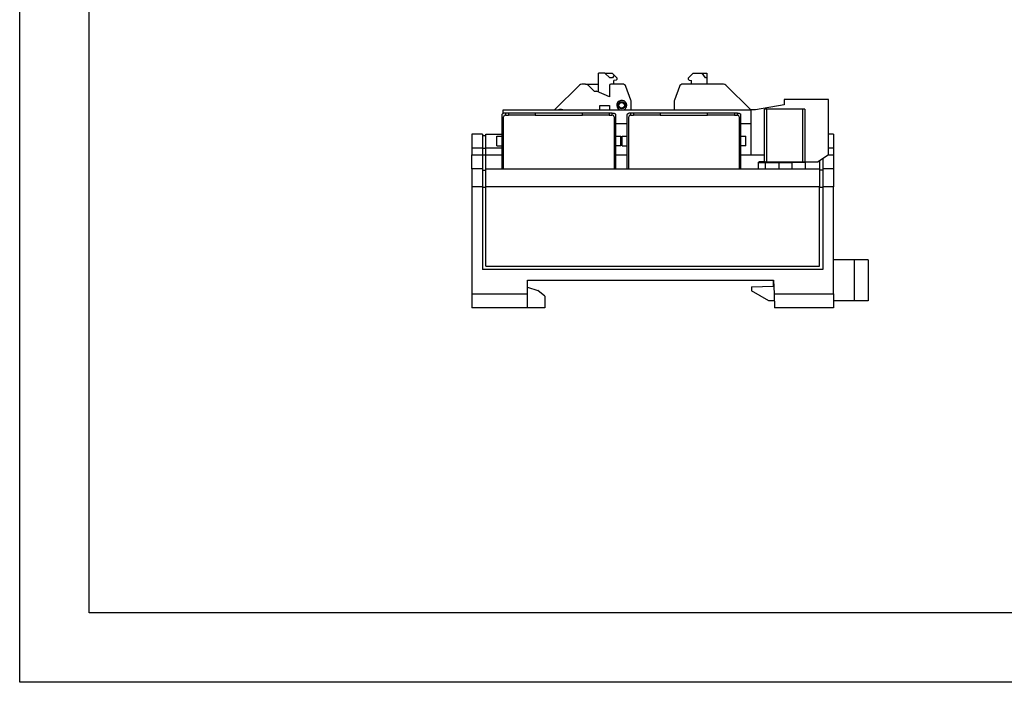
# Model space of a CAD drawing. Header units: millimetres. Extents: x 0 to 297, y 0 to 210.
# Tile 1 of 14: x 0 to 142, y 0 to 95. Entities that reach past the tile are written whole.
import ezdxf

# ---------------------------------------------------------------- set-up
doc = ezdxf.new("R2010")
doc.units = ezdxf.units.MM

msp = doc.modelspace()

# ---------------------------------------------------------------- linework, layer by layer
for p, q in [((83.2596, 84.9373), (83.2596, 87.6921)), ((84.197, 87.6921), (83.2596, 87.6921)), ((84.197, 87.6921), (85.2276, 87.6921)), ((84.897, 86.9921), (84.197, 87.6921)), ((85.2632, 86.9921), (84.897, 86.9921)), ((85.2276, 87.6921), (85.5379, 87.3818)), ((85.5379, 87.3818), (85.2632, 86.9921)), ((85.8113, 86.6842), (85.4596, 86.5899)), ((85.4596, 86.0921), (85.4596, 86.5899)), ((85.5379, 87.3818), (85.901, 87.0188)), ((96.2181, 87.0188), (96.8915, 87.6921)), ((96.3078, 86.6842), (96.6595, 86.5899)), ((96.6595, 86.0921), (96.6595, 86.5899)), ((96.8915, 87.6921), (98.1831, 87.6921)), ((98.6764, 86.9921), (98.1831, 87.6921)), ((98.1831, 87.6921), (98.8595, 87.6921)), ((98.8595, 86.9921), (98.6764, 86.9921)), ((98.8595, 87.6921), (98.8595, 86.9921)), ((98.8595, 86.9921), (98.8595, 86.0921)), ((80.5131, 85.9457), (76.9595, 82.3921)), ((81.4206, 86.0921), (80.8667, 86.0921)), ((81.4206, 86.0921), (83.2596, 86.0921)), ((82.6595, 85.0603), (81.7742, 85.9457)), ((82.6595, 85.0603), (82.9596, 85.0603)), ((84.8595, 84.2814), (82.9596, 85.0603)), ((84.8595, 85.8921), (84.8595, 84.2814)), ((86.7359, 86.0921), (85.0595, 86.0921)), ((87.9294, 83.7749), (87.2058, 85.7631)), ((94.9133, 85.7631), (94.1897, 83.7749)), ((101.2524, 86.0921), (95.3832, 86.0921)), ((105.1596, 82.3921), (101.606, 85.9457)), ((87.9595, 82.3921), (87.9595, 83.6039)), ((94.1596, 83.6039), (94.1596, 82.3921)), ((109.9596, 83.8921), (109.9596, 83.0921)), ((116.3596, 83.8921), (109.9596, 83.8921)), ((116.3596, 75.8921), (116.3596, 83.8921)), ((69.5596, 82.3921), (105.1596, 82.3921)), ((69.5596, 81.8964), (69.5596, 82.3921)), ((83.4596, 82.9921), (84.8595, 82.9921)), ((83.4596, 82.3921), (83.4596, 82.9921)), ((84.8595, 82.9921), (84.8595, 82.3921)), ((105.1596, 82.3921), (105.1596, 75.8921)), ((105.8596, 82.3921), (105.1596, 82.3921)), ((109.9596, 83.0921), (105.8596, 82.3921)), ((107.1596, 74.8921), (107.1596, 82.4921)), ((107.4595, 82.4921), (107.1596, 82.4921)), ((107.4595, 82.4921), (107.4595, 74.8921)), ((112.6596, 82.4921), (107.4595, 82.4921)), ((112.6596, 74.8921), (112.6596, 82.4921)), ((112.9596, 82.4921), (112.6596, 82.4921)), ((112.9596, 82.4921), (112.9596, 74.8921)), ((69.4096, 73.8921), (69.4096, 81.6921)), ((69.8696, 81.8921), (69.6096, 81.8921)), ((69.6096, 73.8921), (69.6096, 81.3721)), ((69.8595, 81.6319), (69.8595, 81.6421)), ((69.8696, 81.6421), (69.8595, 81.6421)), ((70.2986, 81.8921), (69.8696, 81.8921)), ((69.8696, 81.8921), (69.8696, 81.6321)), ((69.8696, 81.6321), (70.2986, 81.6321)), ((70.2986, 81.8921), (70.2986, 81.6921)), ((74.1596, 81.8921), (70.2986, 81.8921)), ((70.2986, 81.6321), (70.2986, 81.6921)), ((70.2986, 81.6921), (74.1596, 81.6921)), ((80.9596, 81.8921), (74.1596, 81.8921)), ((74.1596, 81.6921), (74.1596, 81.6421)), ((74.1596, 81.6421), (80.9596, 81.6421)), ((84.8205, 81.8921), (80.9596, 81.8921)), ((80.9596, 81.6421), (80.9596, 81.6921)), ((80.9596, 81.6921), (84.8205, 81.6921)), ((84.8205, 81.8921), (84.8205, 81.6921)), ((85.2495, 81.8921), (84.8205, 81.8921)), ((84.8205, 81.6921), (84.8205, 81.6321)), ((84.8205, 81.6321), (85.2495, 81.6321)), ((85.2495, 81.6321), (85.2495, 81.8921)), ((85.2495, 81.8921), (85.5095, 81.8921)), ((85.2595, 81.6421), (85.2495, 81.6421)), ((85.2595, 81.6319), (85.2595, 81.6421)), ((85.5095, 81.3721), (85.5095, 73.8921)), ((85.7095, 81.6921), (85.7095, 73.8921)), ((87.4095, 73.8921), (87.4095, 81.6921)), ((87.8696, 81.8921), (87.6096, 81.8921)), ((87.6096, 73.8921), (87.6096, 81.3721)), ((87.8595, 81.6319), (87.8595, 81.6421)), ((87.8696, 81.6421), (87.8595, 81.6421)), ((88.2986, 81.8921), (87.8696, 81.8921)), ((87.8696, 81.8921), (87.8696, 81.6321)), ((87.8696, 81.6321), (88.2986, 81.6321)), ((88.2986, 81.8921), (88.2986, 81.6921)), ((92.1595, 81.8921), (88.2986, 81.8921)), ((88.2986, 81.6321), (88.2986, 81.6921)), ((88.2986, 81.6921), (92.1595, 81.6921)), ((98.9595, 81.8921), (92.1595, 81.8921)), ((92.1595, 81.6921), (92.1595, 81.6421)), ((92.1595, 81.6421), (98.9595, 81.6421)), ((102.8206, 81.8921), (98.9595, 81.8921)), ((98.9595, 81.6421), (98.9595, 81.6921)), ((98.9595, 81.6921), (102.8206, 81.6921)), ((102.8206, 81.8921), (102.8206, 81.6921)), ((103.2495, 81.8921), (102.8206, 81.8921)), ((102.8206, 81.6921), (102.8206, 81.6321)), ((102.8206, 81.6321), (103.2495, 81.6321)), ((103.2495, 81.6321), (103.2495, 81.8921)), ((103.2495, 81.8921), (103.5096, 81.8921)), ((103.2596, 81.6421), (103.2495, 81.6421)), ((103.2596, 81.6319), (103.2596, 81.6421)), ((103.5096, 81.3721), (103.5096, 73.8921)), ((103.7096, 81.6921), (103.7096, 73.8921)), ((87.4095, 80.3921), (85.7095, 80.3921)), ((105.1596, 80.3921), (103.7096, 80.3921)), ((66.5595, 78.8921), (65.0595, 78.8921)), ((65.0595, 78.8921), (65.0595, 76.8921)), ((66.5595, 78.8921), (66.5595, 76.8921)), ((66.5595, 78.6921), (67.0595, 78.6921)), ((67.0595, 78.8921), (69.4096, 78.8921)), ((67.0595, 76.8921), (67.0595, 78.8921)), ((68.6596, 78.5921), (69.4096, 78.5921)), ((68.6596, 77.1921), (68.6596, 78.5921)), ((85.7095, 78.5921), (86.4596, 78.5921)), ((86.4596, 77.1921), (86.4596, 78.5921)), ((86.6595, 77.1921), (86.6595, 78.5921)), ((86.6595, 78.5921), (87.4095, 78.5921)), ((103.7096, 78.5921), (104.4596, 78.5921)), ((104.4596, 77.1921), (104.4596, 78.5921)), ((117.0596, 78.8921), (116.3596, 78.8921)), ((117.0596, 78.8921), (117.0596, 76.8921)), ((66.5595, 76.8921), (65.0595, 76.8921)), ((65.0595, 76.8921), (65.0595, 75.8921)), ((66.5595, 76.8921), (66.5595, 75.8921)), ((66.5595, 76.8921), (67.0595, 76.8921)), ((67.0595, 75.8921), (67.0595, 76.8921)), ((69.4096, 76.8921), (67.0595, 76.8921)), ((68.6596, 77.1921), (69.4096, 77.1921)), ((86.4596, 77.1921), (85.7095, 77.1921)), ((86.6595, 77.1921), (87.4095, 77.1921)), ((104.4596, 77.1921), (103.7096, 77.1921)), ((117.0596, 76.8921), (116.3596, 76.8921)), ((117.0596, 76.8921), (117.0596, 75.8921)), ((65.0595, 75.8921), (66.5595, 75.8921)), ((65.0595, 73.8921), (65.0595, 75.8921)), ((66.5595, 75.8921), (66.5595, 73.8921)), ((66.5595, 75.8921), (67.0595, 75.8921)), ((67.0595, 73.8921), (67.0595, 75.8921)), ((67.0595, 75.8921), (69.4096, 75.8921)), ((85.7095, 75.8921), (87.4095, 75.8921)), ((103.7096, 75.8921), (105.1596, 75.8921)), ((105.1596, 75.8921), (107.1596, 75.8921)), ((116.3596, 75.8921), (114.8596, 74.8921)), ((115.5596, 75.3588), (115.5596, 73.8921)), ((116.3596, 75.8921), (117.0596, 75.8921)), ((117.0596, 75.8921), (117.0596, 73.8921)), ((66.5595, 73.8921), (65.0595, 73.8921)), ((65.0595, 73.8921), (65.0595, 71.3048)), ((66.5595, 73.8921), (66.5595, 71.3048)), ((66.5595, 73.6921), (67.0595, 73.6921)), ((67.0595, 73.8921), (115.0596, 73.8921)), ((67.0595, 71.3048), (67.0595, 73.8921)), ((106.2596, 74.7921), (106.2596, 73.8921)), ((106.2596, 74.7921), (107.2635, 74.7921)), ((107.1596, 74.8921), (106.3595, 74.8921)), ((107.1596, 74.8921), (107.4595, 74.8921)), ((107.2635, 74.7921), (109.2635, 74.7921)), ((107.2635, 74.7921), (107.2635, 73.8921)), ((107.4172, 74.8921), (107.3635, 74.8921)), ((107.4595, 74.8921), (112.6596, 74.8921)), ((109.2635, 74.7921), (109.2635, 74.8921)), ((109.2635, 74.7921), (111.0596, 74.7921)), ((109.2635, 73.8921), (109.2635, 74.7921)), ((111.0596, 74.8921), (111.0596, 74.7921)), ((113.0596, 74.7921), (111.0596, 74.7921)), ((111.0596, 74.7921), (111.0596, 73.8921)), ((112.6596, 74.8921), (112.9596, 74.8921)), ((112.9596, 74.8921), (114.8596, 74.8921)), ((113.0596, 73.8921), (113.0596, 74.7921)), ((115.0596, 75.0254), (115.0596, 73.8921)), ((115.0596, 73.8921), (115.0596, 71.3048)), ((115.5596, 73.6921), (115.0596, 73.6921)), ((117.0596, 73.8921), (115.5596, 73.8921)), ((115.5596, 73.8921), (115.5596, 71.3048)), ((117.0596, 73.8921), (117.0596, 71.3048)), ((65.0595, 71.3048), (65.0595, 55.8921)), ((66.5595, 71.3048), (65.0595, 71.3048)), ((66.5595, 71.3048), (66.5595, 59.3921)), ((66.5595, 71.2773), (67.0595, 71.2773)), ((67.0595, 59.8921), (67.0595, 71.3048)), ((115.0596, 71.3048), (67.0595, 71.3048)), ((115.0596, 59.8921), (115.0596, 71.3048)), ((115.0596, 71.2773), (115.5596, 71.2773)), ((115.5596, 71.3048), (115.5596, 59.3921)), ((117.0596, 71.3048), (115.5596, 71.3048)), ((117.0596, 55.8921), (117.0596, 71.3048)), ((67.0595, 59.8921), (115.0596, 59.8921)), ((120.0596, 60.7921), (117.0596, 60.7921)), ((120.0596, 60.7921), (120.0596, 54.8921)), ((122.0596, 60.7921), (120.0596, 60.7921)), ((122.0596, 60.7921), (122.0596, 54.8921)), ((115.5596, 59.3921), (66.5595, 59.3921)), ((73.0596, 57.8921), (108.4596, 57.8921)), ((73.0596, 55.8921), (73.0596, 57.8921)), ((73.0596, 56.8921), (74.5595, 56.3921)), ((105.2595, 56.9362), (108.4596, 56.9921)), ((105.2595, 56.9362), (105.2595, 56.3355)), ((108.4596, 56.9921), (108.4596, 57.8921)), ((108.4596, 57.8921), (108.5294, 55.8921)), ((65.0595, 55.8921), (73.0596, 55.8921)), ((65.0595, 55.8921), (65.0595, 53.8921)), ((73.0596, 53.8921), (73.0596, 55.8921)), ((75.5596, 55.5921), (74.5595, 56.3921)), ((75.5596, 55.5921), (75.5596, 53.8921)), ((107.7596, 54.8921), (105.2595, 56.3355)), ((108.5294, 55.8921), (117.0596, 55.8921)), ((108.5294, 55.8921), (108.5992, 53.8921)), ((117.0596, 55.8921), (117.0596, 53.8921)), ((73.0596, 53.8921), (65.0595, 53.8921)), ((75.5596, 53.8921), (73.0596, 53.8921)), ((108.5643, 54.8921), (107.7596, 54.8921)), ((117.0596, 53.8921), (108.5992, 53.8921)), ((120.0596, 54.8921), (117.0596, 54.8921)), ((122.0596, 54.8921), (120.0596, 54.8921))]:
    msp.add_line(p, q)
at = {"color": 6}
msp.add_lwpolyline([(0, 210), (297, 210), (297, 0), (0, 0)], close=True, dxfattribs=at)
at = {"color": 4}
msp.add_lwpolyline([(10, 200), (287, 200), (287, 10), (10, 10)], close=True, dxfattribs=at)
for radius in [0.52, 0.3968]:
    msp.add_circle((86.6096, 83.0421), radius)
for centre, radius, start, end in [((85.7596, 86.8773), 0.2, 285, 45), ((96.3596, 86.8773), 0.2, 135, 255), ((80.8667, 85.5921), 0.5, 90, 135), ((81.4206, 85.5921), 0.5, 45, 90), ((85.0596, 85.8921), 0.2, 90, 180), ((86.7359, 85.5921), 0.5, 20, 90), ((95.3832, 85.5921), 0.5, 90, 160), ((101.2524, 85.5921), 0.5, 45, 90), ((86.6096, 83.0421), 0.72, 0, 244.525631), ((87.4596, 83.6039), 0.5, 0, 20), ((94.6596, 83.6039), 0.5, 160, 180), ((77.8096, 81.7421), 0.72, 64.525631, 115.474369), ((86.6096, 83.0421), 0.72, 295.474369, 0), ((69.8696, 81.3721), 0.26, 90, 180), ((85.2495, 81.3721), 0.26, 0, 90), ((87.8696, 81.3721), 0.26, 90, 180), ((103.2495, 81.3721), 0.26, 0, 90), ((107.3635, 74.7921), 0.1, 90.0002, 180.000334), ((112.9596, 74.7921), 0.1, 0, 90)]:
    msp.add_arc(centre, radius, start, end)
for points, knots in [([(69.4096, 81.6921), (69.4126, 81.7183), (69.4186, 81.7707), (69.4648, 81.8368), (69.5309, 81.8831), (69.5833, 81.8891), (69.6096, 81.8921)], [0, 0, 0, 0, 0.25000052, 0.49999591, 0.7499913, 1, 1, 1, 1]), ([(74.1596, 81.8921), (74.1596, 81.8891), (74.1596, 81.8831), (74.1596, 81.8368), (74.1596, 81.7707), (74.1596, 81.7183), (74.1596, 81.6921)], [0, 0, 0, 0, 0.25001002, 0.4999968, 0.7499935, 1, 1, 1, 1]), ([(80.9596, 81.6921), (80.9596, 81.7183), (80.9596, 81.7707), (80.9596, 81.8368), (80.9596, 81.8831), (80.9596, 81.8891), (80.9596, 81.8921)], [0, 0, 0, 0, 0.2500065, 0.5000032, 0.74998998, 1, 1, 1, 1]), ([(85.5095, 81.8921), (85.5358, 81.8891), (85.5882, 81.8831), (85.6543, 81.8368), (85.7005, 81.7707), (85.7065, 81.7183), (85.7095, 81.6921)], [0, 0, 0, 0, 0.2500087, 0.50000409, 0.74999948, 1, 1, 1, 1]), ([(87.4095, 81.6921), (87.4126, 81.7183), (87.4186, 81.7707), (87.4648, 81.8368), (87.5309, 81.8831), (87.5833, 81.8891), (87.6096, 81.8921)], [0, 0, 0, 0, 0.25000373, 0.5, 0.74999627, 1, 1, 1, 1]), ([(92.1595, 81.8921), (92.1595, 81.8891), (92.1595, 81.8831), (92.1595, 81.8368), (92.1595, 81.7707), (92.1595, 81.7183), (92.1595, 81.6921)], [0, 0, 0, 0, 0.25001002, 0.4999968, 0.7499935, 1, 1, 1, 1]), ([(98.9595, 81.6921), (98.9595, 81.7183), (98.9595, 81.7707), (98.9595, 81.8368), (98.9595, 81.8831), (98.9595, 81.8891), (98.9595, 81.8921)], [0, 0, 0, 0, 0.2500065, 0.5000032, 0.74998998, 1, 1, 1, 1]), ([(103.5096, 81.8921), (103.5358, 81.8891), (103.5882, 81.8831), (103.6543, 81.8368), (103.7005, 81.7707), (103.7065, 81.7183), (103.7096, 81.6921)], [0, 0, 0, 0, 0.25000106, 0.50000007, 0.74999659, 1, 1, 1, 1]), ([(106.2596, 74.7921), (106.2599, 74.7984), (106.2606, 74.8114), (106.2665, 74.8303), (106.2758, 74.8483), (106.2844, 74.8578), (106.2888, 74.8628)], [0, 0, 0, 0, 0.22239183, 0.45899027, 0.71645466, 1, 1, 1, 1]), ([(106.2888, 74.8628), (106.2975, 74.87), (106.319, 74.8878), (106.3444, 74.8905), (106.3595, 74.8921)], [0, 0, 0, 0, 0.40445979, 1, 1, 1, 1])]:
    msp.add_open_spline(points, degree=3, knots=knots)

doc.saveas('drawing.dxf')
